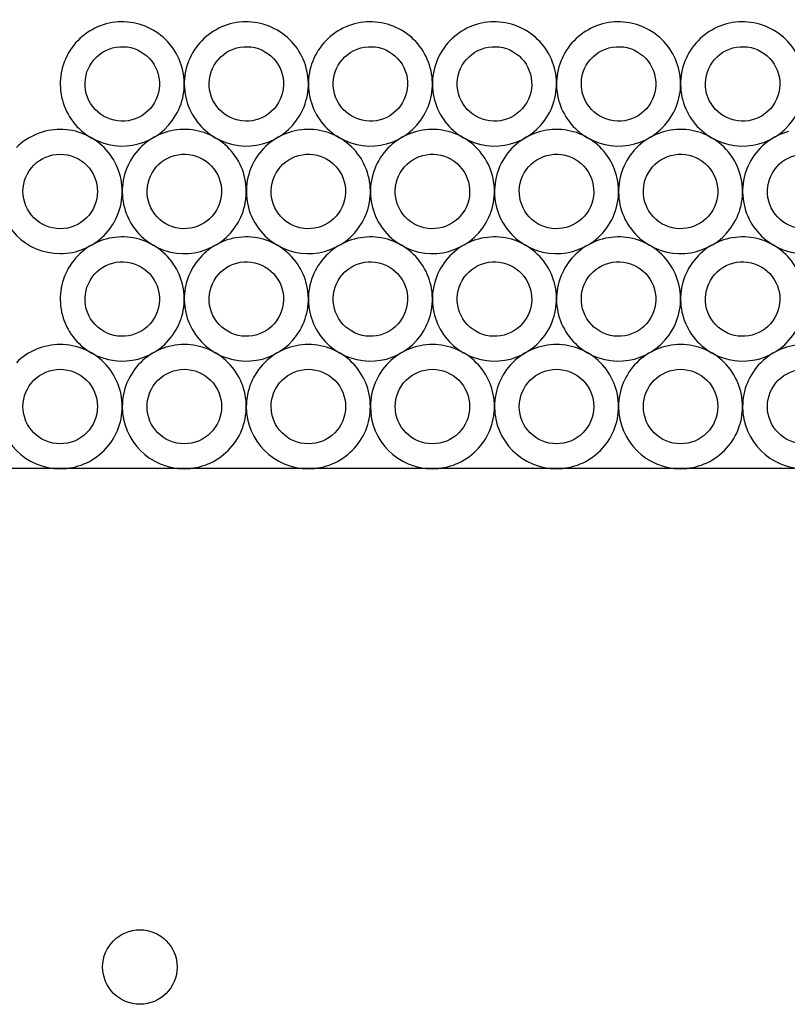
# Model space of a CAD drawing. Extents: x 0.7 to 99.3, y 6.7 to 106.
# Tile 3 of 4: x 37.5 to 68.5, y 66.4 to 106. Entities that reach past the tile are written whole.
import ezdxf

# ---------------------------------------------------------------- set-up
doc = ezdxf.new("R2010")
doc.units = 0
doc.layers.get('0').update_dxf_attribs({"linetype": 'CONTINUOUS'})

msp = doc.modelspace()

# ---------------------------------------------------------------- linework, layer by layer
at = {"color": 7}
for points in [[(39.504815, 104.687099)], [(44.504917, 104.687099)], [(49.50502, 104.687099)], [(54.505123, 104.687099)], [(59.505226, 104.687099)], [(64.505329, 104.687099)], [(40.370757, 104.187146)], [(45.37086, 104.187146)], [(50.370963, 104.187146)], [(55.371066, 104.187146)], [(60.371169, 104.187146)], [(65.371271, 104.187146)], [(39.169721, 101.607151)], [(39.169721, 100.607246)], [(42.004852, 100.356893)], [(47.004955, 100.356893)], [(52.005058, 100.356893)], [(57.005161, 100.356893)], [(62.005263, 100.356893)], [(67.005366, 100.356893)], [(42.870794, 99.85694)], [(47.870897, 99.85694)], [(52.871, 99.85694)], [(57.871103, 99.85694)], [(62.871206, 99.85694)], [(67.871309, 99.85694)], [(39.504815, 96.026701)], [(39.504815, 96.026701)], [(44.504917, 96.026701)], [(49.50502, 96.026701)], [(54.505123, 96.026701)], [(59.505226, 96.026701)], [(64.505329, 96.026701)], [(40.370757, 95.526749)], [(40.370757, 95.526748)], [(45.37086, 95.526749)], [(50.370963, 95.526749)], [(55.371066, 95.526749)], [(60.371169, 95.526749)], [(65.371271, 95.526749)], [(39.169721, 92.946753)], [(44.169796, 92.946753)], [(49.169898, 92.946753)], [(54.170001, 92.946753)], [(59.170104, 92.946753)], [(64.170207, 92.946753)], [(39.169721, 91.946848)], [(44.169796, 91.946848)], [(49.169898, 91.946848)], [(54.170001, 91.946848)], [(59.170104, 91.946848)], [(64.170207, 91.946848)], [(42.379842, 69.38057)]]:
    msp.add_lwpolyline(points, close=True, dxfattribs=at)
msp.add_lwpolyline([(97.244193, 87.946879), (2.755904, 87.946879)], dxfattribs=at)
for points in [[(41.022988, 105.852186), (40.382434, 105.68055), (39.836317, 105.261445), (39.504815, 104.687099)], [(42.920307, 105.602277), (42.346044, 105.933925), (41.663541, 106.023821), (41.022988, 105.852186)], [(46.023091, 105.852186), (45.382537, 105.68055), (44.83642, 105.261445), (44.504917, 104.687099)], [(47.92041, 105.602277), (47.346147, 105.933925), (46.663644, 106.023821), (46.023091, 105.852186)], [(51.023193, 105.852186), (50.38264, 105.68055), (49.836523, 105.261445), (49.50502, 104.687099)], [(52.920513, 105.602277), (52.34625, 105.933925), (51.663747, 106.023821), (51.023193, 105.852186)], [(56.023296, 105.852186), (55.382742, 105.68055), (54.836626, 105.261445), (54.505123, 104.687099)], [(57.920616, 105.602277), (57.346353, 105.933925), (56.66385, 106.023821), (56.023296, 105.852186)], [(61.023399, 105.852186), (60.382845, 105.68055), (59.836729, 105.261445), (59.505226, 104.687099)], [(62.920719, 105.602277), (62.346456, 105.933925), (61.663953, 106.023821), (61.023399, 105.852186)], [(66.023502, 105.852186), (65.382948, 105.68055), (64.836832, 105.261445), (64.505329, 104.687099)], [(67.920822, 105.602277), (67.346559, 105.933925), (66.664056, 106.023821), (66.023502, 105.852186)], [(44.084986, 104.084114), (43.913446, 104.724594), (43.494497, 105.270695), (42.920307, 105.602277)], [(49.085089, 104.084114), (48.913549, 104.724594), (48.4946, 105.270695), (47.92041, 105.602277)], [(54.085192, 104.084114), (53.913652, 104.724594), (53.494703, 105.270695), (52.920513, 105.602277)], [(59.085295, 104.084114), (58.913755, 104.724594), (58.494806, 105.270695), (57.920616, 105.602277)], [(64.085398, 104.084114), (63.913858, 104.724594), (63.494909, 105.270695), (62.920719, 105.602277)], [(69.085501, 104.084114), (68.91396, 104.724594), (68.495012, 105.270695), (67.920822, 105.602277)], [(39.504815, 104.687099), (39.173343, 104.112845), (39.083573, 103.430433), (39.255255, 102.789991)], [(40.370757, 104.187146), (40.569646, 104.53185), (40.897365, 104.783388), (41.281771, 104.886389)], [(41.281771, 104.886389), (41.666177, 104.989391), (42.075759, 104.935411), (42.420354, 104.736334)], [(42.420354, 104.736334), (42.764901, 104.537366), (43.016284, 104.209663), (43.11919, 103.82533)], [(44.504917, 104.687099), (44.173445, 104.112845), (44.083676, 103.430433), (44.255358, 102.789991)], [(45.37086, 104.187146), (45.569749, 104.53185), (45.897468, 104.783388), (46.281874, 104.886389)], [(46.281874, 104.886389), (46.66628, 104.989391), (47.075862, 104.935411), (47.420456, 104.736334)], [(47.420456, 104.736334), (47.765004, 104.537366), (48.016387, 104.209663), (48.119293, 103.82533)], [(49.50502, 104.687099), (49.173548, 104.112845), (49.083779, 103.430433), (49.255461, 102.789991)], [(50.370963, 104.187146), (50.569852, 104.53185), (50.897571, 104.783388), (51.281977, 104.886389)], [(51.281977, 104.886389), (51.666383, 104.989391), (52.075965, 104.935411), (52.420559, 104.736334)], [(52.420559, 104.736334), (52.765107, 104.537366), (53.01649, 104.209663), (53.119396, 103.82533)], [(54.505123, 104.687099), (54.173651, 104.112845), (54.083882, 103.430433), (54.255564, 102.789991)], [(55.371066, 104.187146), (55.569955, 104.53185), (55.897673, 104.783388), (56.28208, 104.886389)], [(56.28208, 104.886389), (56.666486, 104.989391), (57.076067, 104.935411), (57.420662, 104.736334)], [(57.420662, 104.736334), (57.765209, 104.537366), (58.016593, 104.209663), (58.119499, 103.82533)], [(59.505226, 104.687099), (59.173754, 104.112845), (59.083984, 103.430433), (59.255666, 102.789991)], [(60.371169, 104.187146), (60.570058, 104.53185), (60.897776, 104.783388), (61.282182, 104.886389)], [(61.282182, 104.886389), (61.666588, 104.989391), (62.07617, 104.935411), (62.420765, 104.736334)], [(62.420765, 104.736334), (62.765312, 104.537366), (63.016696, 104.209663), (63.119602, 103.82533)], [(64.505329, 104.687099), (64.173857, 104.112845), (64.084087, 103.430433), (64.255769, 102.789991)], [(65.371271, 104.187146), (65.570161, 104.53185), (65.897879, 104.783388), (66.282285, 104.886389)], [(66.282285, 104.886389), (66.666691, 104.989391), (67.076273, 104.935411), (67.420868, 104.736334)], [(67.420868, 104.736334), (67.765415, 104.537366), (68.016798, 104.209663), (68.119704, 103.82533)], [(40.22105, 103.048776), (40.118003, 103.43307), (40.171855, 103.842561), (40.370757, 104.187146)], [(43.835007, 102.187062), (44.166606, 102.761242), (44.256526, 103.443634), (44.084986, 104.084114)], [(45.221153, 103.048776), (45.118105, 103.43307), (45.171958, 103.842561), (45.37086, 104.187146)], [(48.835109, 102.187062), (49.166709, 102.761242), (49.256629, 103.443634), (49.085089, 104.084114)], [(50.221256, 103.048776), (50.118208, 103.43307), (50.17206, 103.842561), (50.370963, 104.187146)], [(53.835212, 102.187062), (54.166811, 102.761242), (54.256732, 103.443634), (54.085192, 104.084114)], [(55.221358, 103.048776), (55.118311, 103.43307), (55.172163, 103.842561), (55.371066, 104.187146)], [(58.835315, 102.187062), (59.166914, 102.761242), (59.256835, 103.443634), (59.085295, 104.084114)], [(60.221461, 103.048776), (60.118414, 103.43307), (60.172266, 103.842561), (60.371169, 104.187146)], [(63.835418, 102.187062), (64.167017, 102.761242), (64.256938, 103.443634), (64.085398, 104.084114)], [(65.221564, 103.048776), (65.118517, 103.43307), (65.172369, 103.842561), (65.371271, 104.187146)], [(43.11919, 103.82533), (43.222096, 103.440998), (43.168093, 103.031526), (42.969064, 102.687014)], [(48.119293, 103.82533), (48.222199, 103.440998), (48.168196, 103.031526), (47.969167, 102.687014)], [(53.119396, 103.82533), (53.222302, 103.440998), (53.168299, 103.031526), (52.96927, 102.687014)], [(58.119499, 103.82533), (58.222405, 103.440998), (58.168402, 103.031526), (57.969373, 102.687014)], [(63.119602, 103.82533), (63.222508, 103.440998), (63.168505, 103.031526), (62.969476, 102.687014)], [(68.119704, 103.82533), (68.22261, 103.440998), (68.168608, 103.031526), (67.969578, 102.687014)], [(39.255255, 102.789991), (39.426937, 102.149549), (39.846007, 101.60354), (40.42027, 101.272086)], [(40.920221, 102.138029), (40.575601, 102.33687), (40.324097, 102.664481), (40.22105, 103.048776)], [(42.969064, 102.687014), (42.554838, 101.969711), (41.637603, 101.723939), (40.920221, 102.138029)], [(44.255358, 102.789991), (44.42704, 102.149549), (44.84611, 101.60354), (45.420373, 101.272086)], [(45.920324, 102.138029), (45.575704, 102.33687), (45.3242, 102.664481), (45.221153, 103.048776)], [(47.969167, 102.687014), (47.554941, 101.969711), (46.637706, 101.723939), (45.920324, 102.138029)], [(49.255461, 102.789991), (49.427143, 102.149549), (49.846212, 101.60354), (50.420476, 101.272086)], [(50.920427, 102.138029), (50.575807, 102.33687), (50.324303, 102.664481), (50.221256, 103.048776)], [(52.96927, 102.687014), (52.555044, 101.969711), (51.637809, 101.723939), (50.920427, 102.138029)], [(54.255564, 102.789991), (54.427246, 102.149549), (54.846315, 101.60354), (55.420579, 101.272086)], [(55.92053, 102.138029), (55.575909, 102.33687), (55.324406, 102.664481), (55.221358, 103.048776)], [(57.969373, 102.687014), (57.555147, 101.969711), (56.637911, 101.723939), (55.92053, 102.138029)], [(59.255666, 102.789991), (59.427348, 102.149549), (59.846418, 101.60354), (60.420682, 101.272086)], [(60.920633, 102.138029), (60.576012, 102.33687), (60.324509, 102.664481), (60.221461, 103.048776)], [(62.969476, 102.687014), (62.555249, 101.969711), (61.638014, 101.723939), (60.920633, 102.138029)], [(64.255769, 102.789991), (64.427451, 102.149549), (64.846521, 101.60354), (65.420784, 101.272086)], [(65.920735, 102.138029), (65.576115, 102.33687), (65.324612, 102.664481), (65.221564, 103.048776)], [(67.969578, 102.687014), (67.555352, 101.969711), (66.638117, 101.723939), (65.920735, 102.138029)], [(40.42027, 101.272086), (41.615906, 100.581938), (43.14463, 100.991558), (43.835007, 102.187062)], [(45.420373, 101.272086), (46.616009, 100.581938), (48.144733, 100.991558), (48.835109, 102.187062)], [(50.420476, 101.272086), (51.616112, 100.581938), (53.144835, 100.991558), (53.835212, 102.187062)], [(55.420579, 101.272086), (56.616214, 100.581938), (58.144938, 100.991558), (58.835315, 102.187062)], [(60.420682, 101.272086), (61.616317, 100.581938), (63.145041, 100.991558), (63.835418, 102.187062)], [(65.420784, 101.272086), (66.61642, 100.581938), (68.145144, 100.991558), (68.835521, 102.187062)], [(39.169721, 101.607151), (38.506667, 101.607088), (37.870796, 101.343624), (37.401998, 100.874722)], [(40.937802, 100.874918), (40.468884, 101.343836), (39.832871, 101.607234), (39.169721, 101.607151)], [(43.523025, 101.521979), (42.882471, 101.350344), (42.336355, 100.931239), (42.004852, 100.356893)], [(45.420345, 101.272071), (44.846082, 101.603718), (44.163579, 101.693615), (43.523025, 101.521979)], [(48.523128, 101.521979), (47.882574, 101.350344), (47.336458, 100.931239), (47.004955, 100.356893)], [(50.420448, 101.272071), (49.846184, 101.603718), (49.163682, 101.693615), (48.523128, 101.521979)], [(53.523231, 101.521979), (52.882677, 101.350344), (52.336561, 100.931239), (52.005058, 100.356893)], [(55.42055, 101.272071), (54.846287, 101.603718), (54.163785, 101.693615), (53.523231, 101.521979)], [(58.523334, 101.521979), (57.88278, 101.350344), (57.336663, 100.931239), (57.005161, 100.356893)], [(60.420653, 101.272071), (59.84639, 101.603718), (59.163887, 101.693615), (58.523334, 101.521979)], [(63.523436, 101.521979), (62.882883, 101.350344), (62.336766, 100.931239), (62.005263, 100.356893)], [(65.420756, 101.272071), (64.846493, 101.603718), (64.16399, 101.693615), (63.523436, 101.521979)], [(68.523539, 101.521979), (67.882985, 101.350344), (67.336869, 100.931239), (67.005366, 100.356893)], [(46.585024, 99.753908), (46.413483, 100.394388), (45.994535, 100.940489), (45.420345, 101.272071)], [(51.585126, 99.753908), (51.413586, 100.394388), (50.994638, 100.940489), (50.420448, 101.272071)], [(56.585229, 99.753908), (56.413689, 100.394388), (55.99474, 100.940489), (55.42055, 101.272071)], [(61.585332, 99.753908), (61.413792, 100.394388), (60.994843, 100.940489), (60.420653, 101.272071)], [(66.585435, 99.753908), (66.413895, 100.394388), (65.994946, 100.940489), (65.420756, 101.272071)], [(41.670035, 99.106837), (41.670118, 99.769987), (41.40672, 100.406), (40.937802, 100.874918)], [(38.109009, 100.167711), (38.390294, 100.4491), (38.77185, 100.607208), (39.169721, 100.607246)], [(39.169721, 100.607246), (39.567687, 100.607355), (39.949385, 100.449311), (40.23079, 100.167906)], [(42.004852, 100.356893), (41.67338, 99.782639), (41.58361, 99.100227), (41.755292, 98.459785)], [(42.870794, 99.85694), (43.069684, 100.201644), (43.397402, 100.453182), (43.781808, 100.556183)], [(43.781808, 100.556183), (44.166214, 100.659185), (44.575796, 100.605205), (44.920391, 100.406128)], [(44.920391, 100.406128), (45.264938, 100.20716), (45.516321, 99.879457), (45.619227, 99.495124)], [(47.004955, 100.356893), (46.673483, 99.782639), (46.583713, 99.100227), (46.755395, 98.459785)], [(47.870897, 99.85694), (48.069786, 100.201644), (48.397505, 100.453182), (48.781911, 100.556183)], [(48.781911, 100.556183), (49.166317, 100.659185), (49.575899, 100.605205), (49.920494, 100.406128)], [(49.920494, 100.406128), (50.265041, 100.20716), (50.516424, 99.879457), (50.61933, 99.495124)], [(52.005058, 100.356893), (51.673586, 99.782639), (51.583816, 99.100227), (51.755498, 98.459785)], [(52.871, 99.85694), (53.069889, 100.201644), (53.397608, 100.453182), (53.782014, 100.556183)], [(53.782014, 100.556183), (54.16642, 100.659185), (54.576002, 100.605205), (54.920597, 100.406128)], [(54.920597, 100.406128), (55.265144, 100.20716), (55.516527, 99.879457), (55.619433, 99.495124)], [(57.005161, 100.356893), (56.673688, 99.782639), (56.583919, 99.100227), (56.755601, 98.459785)], [(57.871103, 99.85694), (58.069992, 100.201644), (58.397711, 100.453182), (58.782117, 100.556183)], [(58.782117, 100.556183), (59.166523, 100.659185), (59.576105, 100.605205), (59.9207, 100.406128)], [(59.9207, 100.406128), (60.265247, 100.20716), (60.51663, 99.879457), (60.619536, 99.495124)], [(62.005263, 100.356893), (61.673791, 99.782639), (61.584022, 99.100227), (61.755704, 98.459785)], [(62.871206, 99.85694), (63.070095, 100.201644), (63.397814, 100.453182), (63.78222, 100.556183)], [(63.78222, 100.556183), (64.166626, 100.659185), (64.576208, 100.605205), (64.920802, 100.406128)], [(64.920802, 100.406128), (65.26535, 100.20716), (65.516733, 99.879457), (65.619639, 99.495124)], [(67.005366, 100.356893), (66.673894, 99.782639), (66.584125, 99.100227), (66.755807, 98.459785)], [(67.871309, 99.85694), (68.070198, 100.201644), (68.397917, 100.453182), (68.782323, 100.556183)], [(37.669865, 99.106837), (37.669756, 99.504708), (37.827724, 99.886322), (38.109009, 100.167711)], [(40.23079, 100.167906), (40.512195, 99.886502), (40.670238, 99.504804), (40.67013, 99.106837)], [(42.721087, 98.718569), (42.61804, 99.102864), (42.671892, 99.512355), (42.870794, 99.85694)], [(46.335044, 97.856856), (46.666643, 98.431036), (46.756564, 99.113428), (46.585024, 99.753908)], [(47.72119, 98.718569), (47.618143, 99.102864), (47.671995, 99.512355), (47.870897, 99.85694)], [(51.335147, 97.856856), (51.666746, 98.431036), (51.756667, 99.113428), (51.585126, 99.753908)], [(52.721293, 98.718569), (52.618246, 99.102864), (52.672098, 99.512355), (52.871, 99.85694)], [(56.33525, 97.856856), (56.666849, 98.431036), (56.756769, 99.113428), (56.585229, 99.753908)], [(57.721396, 98.718569), (57.618348, 99.102864), (57.672201, 99.512355), (57.871103, 99.85694)], [(61.335353, 97.856856), (61.666952, 98.431036), (61.756872, 99.113428), (61.585332, 99.753908)], [(62.721499, 98.718569), (62.618451, 99.102864), (62.672304, 99.512355), (62.871206, 99.85694)], [(66.335455, 97.856856), (66.667055, 98.431036), (66.756975, 99.113428), (66.585435, 99.753908)], [(67.721602, 98.718569), (67.618554, 99.102864), (67.672406, 99.512355), (67.871309, 99.85694)], [(45.619227, 99.495124), (45.722133, 99.110791), (45.668131, 98.70132), (45.469101, 98.356808)], [(50.61933, 99.495124), (50.722236, 99.110791), (50.668233, 98.70132), (50.469204, 98.356808)], [(55.619433, 99.495124), (55.722339, 99.110791), (55.668336, 98.70132), (55.469307, 98.356808)], [(60.619536, 99.495124), (60.722442, 99.110791), (60.668439, 98.70132), (60.46941, 98.356808)], [(65.619639, 99.495124), (65.722545, 99.110791), (65.668542, 98.70132), (65.469513, 98.356808)], [(36.66996, 99.106837), (36.670092, 97.726312), (37.789196, 96.607209), (39.169721, 96.607076)], [(39.169721, 97.606981), (38.341406, 97.607061), (37.669945, 98.278523), (37.669865, 99.106837)], [(40.67013, 99.106837), (40.670092, 98.708967), (40.511983, 98.327411), (40.230595, 98.046126)], [(40.937606, 97.339114), (41.406508, 97.807912), (41.669971, 98.443783), (41.670035, 99.106837)], [(43.420258, 97.807823), (43.075638, 98.006664), (42.824134, 98.334275), (42.721087, 98.718569)], [(48.420361, 97.807823), (48.075741, 98.006664), (47.824237, 98.334275), (47.72119, 98.718569)], [(53.420464, 97.807823), (53.075844, 98.006664), (52.82434, 98.334275), (52.721293, 98.718569)], [(58.420567, 97.807823), (58.075947, 98.006664), (57.824443, 98.334275), (57.721396, 98.718569)], [(63.42067, 97.807823), (63.07605, 98.006664), (62.824546, 98.334275), (62.721499, 98.718569)], [(68.420773, 97.807823), (68.076152, 98.006664), (67.824649, 98.334275), (67.721602, 98.718569)], [(41.755292, 98.459785), (41.926974, 97.819343), (42.346044, 97.273334), (42.920307, 96.94188)], [(45.469101, 98.356808), (45.054875, 97.639505), (44.13764, 97.393733), (43.420258, 97.807823)], [(46.755395, 98.459785), (46.927077, 97.819343), (47.346147, 97.273334), (47.92041, 96.94188)], [(50.469204, 98.356808), (50.054978, 97.639505), (49.137743, 97.393733), (48.420361, 97.807823)], [(51.755498, 98.459785), (51.92718, 97.819343), (52.34625, 97.273334), (52.920513, 96.94188)], [(55.469307, 98.356808), (55.055081, 97.639505), (54.137846, 97.393733), (53.420464, 97.807823)], [(56.755601, 98.459785), (56.927283, 97.819343), (57.346353, 97.273334), (57.920616, 96.94188)], [(60.46941, 98.356808), (60.055184, 97.639505), (59.137949, 97.393733), (58.420567, 97.807823)], [(61.755704, 98.459785), (61.927386, 97.819343), (62.346455, 97.273334), (62.920719, 96.94188)], [(65.469513, 98.356808), (65.055287, 97.639505), (64.138052, 97.393733), (63.42067, 97.807823)], [(66.755807, 98.459785), (66.927489, 97.819343), (67.346558, 97.273334), (67.920822, 96.94188)], [(70.469616, 98.356808), (70.05539, 97.639505), (69.138154, 97.393733), (68.420773, 97.807823)], [(40.230595, 98.046126), (39.949206, 97.76484), (39.567591, 97.606873), (39.169721, 97.606981)], [(42.920307, 96.94188), (44.115943, 96.251732), (45.644667, 96.661352), (46.335044, 97.856856)], [(47.92041, 96.94188), (49.116046, 96.251732), (50.64477, 96.661352), (51.335147, 97.856856)], [(52.920513, 96.94188), (54.116149, 96.251732), (55.644873, 96.661352), (56.33525, 97.856856)], [(57.920616, 96.94188), (59.116252, 96.251732), (60.644976, 96.661352), (61.335353, 97.856856)], [(62.920719, 96.94188), (64.116355, 96.251732), (65.645078, 96.661352), (66.335455, 97.856856)], [(67.920822, 96.94188), (69.116458, 96.251732), (70.645181, 96.661352), (71.335558, 97.856856)], [(39.169721, 96.607076), (39.832775, 96.606993), (40.468704, 96.870316), (40.937606, 97.339114)], [(41.022988, 97.191788), (40.382434, 97.020152), (39.836317, 96.601047), (39.504815, 96.026701)], [(41.022988, 97.191788), (40.382434, 97.020152), (39.836317, 96.601048), (39.504815, 96.026701)], [(42.920307, 96.94188), (42.346044, 97.273527), (41.663542, 97.363424), (41.022988, 97.191788)], [(42.920307, 96.941879), (42.346044, 97.273526), (41.663542, 97.363423), (41.022988, 97.191788)], [(46.023091, 97.191788), (45.382537, 97.020152), (44.83642, 96.601048), (44.504917, 96.026701)], [(47.92041, 96.94188), (47.346147, 97.273527), (46.663644, 97.363424), (46.023091, 97.191788)], [(51.023193, 97.191788), (50.38264, 97.020152), (49.836523, 96.601048), (49.50502, 96.026701)], [(52.920513, 96.94188), (52.34625, 97.273527), (51.663747, 97.363424), (51.023193, 97.191788)], [(56.023296, 97.191788), (55.382742, 97.020152), (54.836626, 96.601048), (54.505123, 96.026701)], [(57.920616, 96.94188), (57.346353, 97.273527), (56.66385, 97.363424), (56.023296, 97.191788)], [(61.023399, 97.191788), (60.382845, 97.020152), (59.836729, 96.601048), (59.505226, 96.026701)], [(62.920719, 96.94188), (62.346456, 97.273527), (61.663953, 97.363424), (61.023399, 97.191788)], [(66.023502, 97.191788), (65.382948, 97.020152), (64.836832, 96.601048), (64.505329, 96.026701)], [(67.920822, 96.94188), (67.346559, 97.273527), (66.664056, 97.363424), (66.023502, 97.191788)], [(44.084986, 95.423716), (43.913446, 96.064196), (43.494497, 96.610297), (42.920307, 96.94188)], [(44.084986, 95.423716), (43.913446, 96.064196), (43.494497, 96.610297), (42.920307, 96.941879)], [(49.085089, 95.423716), (48.913549, 96.064196), (48.4946, 96.610297), (47.92041, 96.94188)], [(54.085192, 95.423716), (53.913652, 96.064196), (53.494703, 96.610297), (52.920513, 96.94188)], [(59.085295, 95.423716), (58.913755, 96.064196), (58.494806, 96.610297), (57.920616, 96.94188)], [(64.085398, 95.423716), (63.913858, 96.064196), (63.494909, 96.610297), (62.920719, 96.94188)], [(69.085501, 95.423716), (68.91396, 96.064196), (68.495012, 96.610297), (67.920822, 96.94188)], [(39.504815, 96.026701), (39.173342, 95.452447), (39.083573, 94.770035), (39.255255, 94.129593)], [(39.504815, 96.026701), (39.173342, 95.452448), (39.083573, 94.770036), (39.255255, 94.129593)], [(40.370757, 95.526749), (40.569646, 95.871452), (40.897365, 96.12299), (41.281771, 96.225992)], [(40.370757, 95.526748), (40.569646, 95.871452), (40.897365, 96.12299), (41.281771, 96.225991)], [(41.281771, 96.225991), (41.666177, 96.328993), (42.075759, 96.275013), (42.420354, 96.075936)], [(41.281771, 96.225992), (41.666177, 96.328993), (42.075759, 96.275014), (42.420354, 96.075936)], [(42.420354, 96.075936), (42.764901, 95.876968), (43.016284, 95.549265), (43.11919, 95.164932)], [(42.420354, 96.075936), (42.764901, 95.876968), (43.016284, 95.549265), (43.11919, 95.164932)], [(44.504917, 96.026701), (44.173445, 95.452448), (44.083676, 94.770036), (44.255358, 94.129593)], [(45.37086, 95.526749), (45.569749, 95.871452), (45.897468, 96.12299), (46.281874, 96.225992)], [(46.281874, 96.225992), (46.66628, 96.328993), (47.075862, 96.275014), (47.420456, 96.075936)], [(47.420456, 96.075936), (47.765004, 95.876968), (48.016387, 95.549265), (48.119293, 95.164932)], [(49.50502, 96.026701), (49.173548, 95.452448), (49.083779, 94.770036), (49.255461, 94.129593)], [(50.370963, 95.526749), (50.569852, 95.871452), (50.897571, 96.12299), (51.281977, 96.225992)], [(51.281977, 96.225992), (51.666383, 96.328993), (52.075965, 96.275014), (52.420559, 96.075936)], [(52.420559, 96.075936), (52.765107, 95.876968), (53.01649, 95.549265), (53.119396, 95.164932)], [(54.505123, 96.026701), (54.173651, 95.452448), (54.083882, 94.770036), (54.255564, 94.129593)], [(55.371066, 95.526749), (55.569955, 95.871452), (55.897673, 96.12299), (56.28208, 96.225992)], [(56.28208, 96.225992), (56.666486, 96.328993), (57.076067, 96.275014), (57.420662, 96.075936)], [(57.420662, 96.075936), (57.765209, 95.876968), (58.016593, 95.549265), (58.119499, 95.164932)], [(59.505226, 96.026701), (59.173754, 95.452448), (59.083984, 94.770036), (59.255666, 94.129593)], [(60.371169, 95.526749), (60.570058, 95.871452), (60.897776, 96.12299), (61.282182, 96.225992)], [(61.282182, 96.225992), (61.666588, 96.328993), (62.07617, 96.275014), (62.420765, 96.075936)], [(62.420765, 96.075936), (62.765312, 95.876968), (63.016696, 95.549265), (63.119602, 95.164932)], [(64.505329, 96.026701), (64.173857, 95.452448), (64.084087, 94.770036), (64.255769, 94.129593)], [(65.371271, 95.526749), (65.570161, 95.871452), (65.897879, 96.12299), (66.282285, 96.225992)], [(66.282285, 96.225992), (66.666691, 96.328993), (67.076273, 96.275014), (67.420868, 96.075936)], [(67.420868, 96.075936), (67.765415, 95.876968), (68.016798, 95.549265), (68.119704, 95.164932)], [(40.22105, 94.388378), (40.118003, 94.772672), (40.171855, 95.182164), (40.370757, 95.526749)], [(40.22105, 94.388378), (40.118003, 94.772672), (40.171855, 95.182163), (40.370757, 95.526748)], [(43.11919, 95.164932), (43.222096, 94.780599), (43.168093, 94.371128), (42.969064, 94.026616)], [(43.11919, 95.164932), (43.222096, 94.7806), (43.168093, 94.371128), (42.969064, 94.026616)], [(43.835007, 93.526664), (44.166606, 94.100844), (44.256526, 94.783236), (44.084986, 95.423716)], [(43.835007, 93.526664), (44.166606, 94.100844), (44.256526, 94.783236), (44.084986, 95.423716)], [(45.221153, 94.388378), (45.118105, 94.772672), (45.171958, 95.182164), (45.37086, 95.526749)], [(48.119293, 95.164932), (48.222199, 94.7806), (48.168196, 94.371128), (47.969167, 94.026616)], [(48.835109, 93.526664), (49.166709, 94.100844), (49.256629, 94.783236), (49.085089, 95.423716)], [(50.221256, 94.388378), (50.118208, 94.772672), (50.17206, 95.182164), (50.370963, 95.526749)], [(53.119396, 95.164932), (53.222302, 94.7806), (53.168299, 94.371128), (52.96927, 94.026616)], [(53.835212, 93.526664), (54.166811, 94.100844), (54.256732, 94.783236), (54.085192, 95.423716)], [(55.221358, 94.388378), (55.118311, 94.772672), (55.172163, 95.182164), (55.371066, 95.526749)], [(58.119499, 95.164932), (58.222405, 94.7806), (58.168402, 94.371128), (57.969373, 94.026616)], [(58.835315, 93.526664), (59.166914, 94.100844), (59.256835, 94.783236), (59.085295, 95.423716)], [(60.221461, 94.388378), (60.118414, 94.772672), (60.172266, 95.182164), (60.371169, 95.526749)], [(63.119602, 95.164932), (63.222508, 94.7806), (63.168505, 94.371128), (62.969476, 94.026616)], [(63.835418, 93.526664), (64.167017, 94.100844), (64.256938, 94.783236), (64.085398, 95.423716)], [(65.221564, 94.388378), (65.118517, 94.772672), (65.172369, 95.182164), (65.371271, 95.526749)], [(68.119704, 95.164932), (68.22261, 94.7806), (68.168608, 94.371128), (67.969578, 94.026616)], [(40.920221, 93.477631), (40.575601, 93.676472), (40.324097, 94.004083), (40.22105, 94.388378)], [(40.920221, 93.477631), (40.575601, 93.676472), (40.324097, 94.004083), (40.22105, 94.388378)], [(45.920324, 93.477631), (45.575704, 93.676472), (45.3242, 94.004083), (45.221153, 94.388378)], [(50.920427, 93.477631), (50.575807, 93.676472), (50.324303, 94.004083), (50.221256, 94.388378)], [(55.92053, 93.477631), (55.575909, 93.676472), (55.324406, 94.004083), (55.221358, 94.388378)], [(60.920633, 93.477631), (60.576012, 93.676472), (60.324509, 94.004083), (60.221461, 94.388378)], [(65.920735, 93.477631), (65.576115, 93.676472), (65.324611, 94.004083), (65.221564, 94.388378)], [(39.255255, 94.129593), (39.426937, 93.489151), (39.846007, 92.943142), (40.42027, 92.611688)], [(39.255255, 94.129593), (39.426937, 93.489151), (39.846007, 92.943143), (40.42027, 92.611688)], [(42.969064, 94.026616), (42.554838, 93.309313), (41.637603, 93.063541), (40.920221, 93.477631)], [(42.969064, 94.026616), (42.554838, 93.309313), (41.637603, 93.063541), (40.920221, 93.477631)], [(44.255358, 94.129593), (44.42704, 93.489151), (44.846109, 92.943143), (45.420373, 92.611688)], [(47.969167, 94.026616), (47.554941, 93.309313), (46.637706, 93.063541), (45.920324, 93.477631)], [(49.255461, 94.129593), (49.427143, 93.489151), (49.846212, 92.943143), (50.420476, 92.611688)], [(52.96927, 94.026616), (52.555044, 93.309313), (51.637809, 93.063541), (50.920427, 93.477631)], [(54.255564, 94.129593), (54.427246, 93.489151), (54.846315, 92.943143), (55.420579, 92.611688)], [(57.969373, 94.026616), (57.555147, 93.309313), (56.637911, 93.063541), (55.92053, 93.477631)], [(59.255666, 94.129593), (59.427348, 93.489151), (59.846418, 92.943143), (60.420682, 92.611688)], [(62.969476, 94.026616), (62.555249, 93.309313), (61.638014, 93.063541), (60.920633, 93.477631)], [(64.255769, 94.129593), (64.427451, 93.489151), (64.846521, 92.943143), (65.420784, 92.611688)], [(67.969578, 94.026616), (67.555352, 93.309313), (66.638117, 93.063541), (65.920735, 93.477631)], [(40.42027, 92.611688), (41.615906, 91.92154), (43.14463, 92.33116), (43.835007, 93.526664)], [(40.42027, 92.611688), (41.615906, 91.92154), (43.14463, 92.33116), (43.835007, 93.526664)], [(45.420373, 92.611688), (46.616009, 91.92154), (48.144733, 92.33116), (48.835109, 93.526664)], [(50.420476, 92.611688), (51.616112, 91.92154), (53.144835, 92.33116), (53.835212, 93.526664)], [(55.420579, 92.611688), (56.616214, 91.92154), (58.144938, 92.33116), (58.835315, 93.526664)], [(60.420682, 92.611688), (61.616317, 91.92154), (63.145041, 92.33116), (63.835418, 93.526664)], [(65.420784, 92.611688), (66.61642, 91.92154), (68.145144, 92.33116), (68.835521, 93.526664)], [(39.169721, 92.946753), (38.506667, 92.94669), (37.870796, 92.683227), (37.401998, 92.214325)], [(40.937802, 92.21452), (40.468884, 92.683438), (39.832871, 92.946837), (39.169721, 92.946753)], [(44.169796, 92.946753), (43.506741, 92.94669), (42.87087, 92.683227), (42.402072, 92.214325)], [(45.937876, 92.21452), (45.468959, 92.683438), (44.832946, 92.946837), (44.169796, 92.946753)], [(49.169898, 92.946753), (48.506844, 92.94669), (47.870973, 92.683227), (47.402175, 92.214325)], [(50.937979, 92.21452), (50.469061, 92.683438), (49.833048, 92.946837), (49.169898, 92.946753)], [(54.170001, 92.946753), (53.506947, 92.94669), (52.871076, 92.683227), (52.402278, 92.214325)], [(55.938082, 92.21452), (55.469164, 92.683438), (54.833151, 92.946837), (54.170001, 92.946753)], [(59.170104, 92.946753), (58.50705, 92.94669), (57.871179, 92.683227), (57.402381, 92.214325)], [(60.938185, 92.21452), (60.469267, 92.683438), (59.833254, 92.946837), (59.170104, 92.946753)], [(64.170207, 92.946753), (63.507153, 92.94669), (62.871282, 92.683227), (62.402484, 92.214325)], [(65.938288, 92.21452), (65.46937, 92.683438), (64.833357, 92.946837), (64.170207, 92.946753)], [(69.17031, 92.946753), (68.507256, 92.94669), (67.871385, 92.683227), (67.402587, 92.214325)], [(41.670035, 90.446439), (41.670118, 91.109589), (41.40672, 91.745602), (40.937802, 92.21452)], [(42.402072, 92.214325), (41.933274, 91.745423), (41.669952, 91.109494), (41.670035, 90.446439)], [(46.670109, 90.446439), (46.670193, 91.109589), (46.406794, 91.745602), (45.937876, 92.21452)], [(47.402175, 92.214325), (46.933377, 91.745423), (46.670054, 91.109494), (46.670138, 90.446439)], [(51.670212, 90.446439), (51.670296, 91.109589), (51.406897, 91.745602), (50.937979, 92.21452)], [(52.402278, 92.214325), (51.93348, 91.745423), (51.670157, 91.109494), (51.67024, 90.446439)], [(56.670315, 90.446439), (56.670398, 91.109589), (56.407, 91.745602), (55.938082, 92.21452)], [(57.402381, 92.214325), (56.933583, 91.745423), (56.67026, 91.109494), (56.670343, 90.446439)], [(61.670418, 90.446439), (61.670501, 91.109589), (61.407103, 91.745602), (60.938185, 92.21452)], [(62.402484, 92.214325), (61.933685, 91.745423), (61.670363, 91.109494), (61.670446, 90.446439)], [(66.670521, 90.446439), (66.670604, 91.109589), (66.407206, 91.745602), (65.938288, 92.21452)], [(67.402587, 92.214325), (66.933788, 91.745423), (66.670466, 91.109494), (66.670549, 90.446439)], [(38.109009, 91.507313), (38.390294, 91.788702), (38.77185, 91.94681), (39.169721, 91.946848)], [(39.169721, 91.946848), (39.567687, 91.946957), (39.949385, 91.788913), (40.23079, 91.507509)], [(43.109084, 91.507313), (43.390369, 91.788702), (43.771925, 91.94681), (44.169796, 91.946848)], [(44.169796, 91.946848), (44.567762, 91.946957), (44.94946, 91.788913), (45.230865, 91.507509)], [(48.109187, 91.507313), (48.390472, 91.788702), (48.772028, 91.94681), (49.169898, 91.946848)], [(49.169898, 91.946848), (49.567865, 91.946957), (49.949563, 91.788913), (50.230968, 91.507509)], [(53.10929, 91.507313), (53.390575, 91.788702), (53.772131, 91.94681), (54.170001, 91.946848)], [(54.170001, 91.946848), (54.567968, 91.946957), (54.949666, 91.788913), (55.231071, 91.507509)], [(58.109392, 91.507313), (58.390678, 91.788702), (58.772233, 91.94681), (59.170104, 91.946848)], [(59.170104, 91.946848), (59.568071, 91.946957), (59.949769, 91.788913), (60.231173, 91.507509)], [(63.109495, 91.507313), (63.39078, 91.788702), (63.772336, 91.94681), (64.170207, 91.946848)], [(64.170207, 91.946848), (64.568173, 91.946957), (64.949871, 91.788913), (65.231276, 91.507509)], [(68.109598, 91.507313), (68.390883, 91.788702), (68.772439, 91.94681), (69.17031, 91.946848)], [(37.669865, 90.446439), (37.669756, 90.84431), (37.827724, 91.225924), (38.109009, 91.507313)], [(40.23079, 91.507509), (40.512195, 91.226104), (40.670238, 90.844406), (40.67013, 90.446439)], [(42.66994, 90.446439), (42.669831, 90.84431), (42.827799, 91.225924), (43.109084, 91.507313)], [(45.230865, 91.507509), (45.51227, 91.226104), (45.670313, 90.844406), (45.670205, 90.446439)], [(47.670042, 90.446439), (47.669934, 90.84431), (47.827902, 91.225924), (48.109187, 91.507313)], [(50.230968, 91.507509), (50.512372, 91.226104), (50.670416, 90.844406), (50.670307, 90.446439)], [(52.670145, 90.446439), (52.670037, 90.84431), (52.828004, 91.225924), (53.10929, 91.507313)], [(55.231071, 91.507509), (55.512475, 91.226104), (55.670519, 90.844406), (55.67041, 90.446439)], [(57.670248, 90.446439), (57.67014, 90.84431), (57.828107, 91.225924), (58.109392, 91.507313)], [(60.231173, 91.507509), (60.512578, 91.226104), (60.670622, 90.844406), (60.670513, 90.446439)], [(62.670351, 90.446439), (62.670243, 90.84431), (62.82821, 91.225924), (63.109495, 91.507313)], [(65.231276, 91.507509), (65.512681, 91.226104), (65.670725, 90.844406), (65.670616, 90.446439)], [(67.670454, 90.446439), (67.670345, 90.84431), (67.828313, 91.225924), (68.109598, 91.507313)], [(36.66996, 90.446439), (36.670092, 89.065914), (37.789196, 87.946811), (39.169721, 87.946679)], [(39.169721, 88.946584), (38.341406, 88.946663), (37.669945, 89.618125), (37.669865, 90.446439)], [(40.67013, 90.446439), (40.670092, 90.048569), (40.511983, 89.667013), (40.230595, 89.385728)], [(40.937606, 88.678716), (41.406508, 89.147514), (41.669971, 89.783385), (41.670035, 90.446439)], [(41.670035, 90.446439), (41.670167, 89.065914), (42.78927, 87.946811), (44.169796, 87.946679)], [(44.169796, 88.946584), (43.341481, 88.946663), (42.670019, 89.618125), (42.66994, 90.446439)], [(45.670205, 90.446439), (45.670166, 90.048569), (45.512058, 89.667013), (45.230669, 89.385728)], [(45.937681, 88.678716), (46.406583, 89.147514), (46.670046, 89.783385), (46.670109, 90.446439)], [(46.670138, 90.446439), (46.67027, 89.065914), (47.789373, 87.946811), (49.169898, 87.946679)], [(49.169898, 88.946584), (48.341584, 88.946663), (47.670122, 89.618125), (47.670042, 90.446439)], [(50.670307, 90.446439), (50.670269, 90.048569), (50.512161, 89.667013), (50.230772, 89.385728)], [(50.937784, 88.678716), (51.406686, 89.147514), (51.670149, 89.783385), (51.670212, 90.446439)], [(51.67024, 90.446439), (51.670373, 89.065914), (52.789476, 87.946811), (54.170001, 87.946679)], [(54.170001, 88.946584), (53.341687, 88.946663), (52.670225, 89.618125), (52.670145, 90.446439)], [(55.67041, 90.446439), (55.670372, 90.048569), (55.512264, 89.667013), (55.230875, 89.385728)], [(55.937887, 88.678716), (56.406788, 89.147514), (56.670252, 89.783385), (56.670315, 90.446439)], [(56.670343, 90.446439), (56.670475, 89.065914), (57.789579, 87.946811), (59.170104, 87.946679)], [(59.170104, 88.946584), (58.34179, 88.946663), (57.670328, 89.618125), (57.670248, 90.446439)], [(60.670513, 90.446439), (60.670475, 90.048569), (60.512367, 89.667013), (60.230978, 89.385728)], [(60.937989, 88.678716), (61.406891, 89.147514), (61.670355, 89.783385), (61.670418, 90.446439)], [(61.670446, 90.446439), (61.670578, 89.065914), (62.789682, 87.946811), (64.170207, 87.946679)], [(64.170207, 88.946584), (63.341892, 88.946663), (62.670431, 89.618125), (62.670351, 90.446439)], [(65.670616, 90.446439), (65.670578, 90.048569), (65.51247, 89.667013), (65.231081, 89.385728)], [(65.938092, 88.678716), (66.406994, 89.147514), (66.670457, 89.783385), (66.670521, 90.446439)], [(66.670549, 90.446439), (66.670681, 89.065914), (67.789785, 87.946811), (69.17031, 87.946679)], [(69.17031, 88.946584), (68.341995, 88.946663), (67.670534, 89.618125), (67.670454, 90.446439)], [(40.230595, 89.385728), (39.949206, 89.104443), (39.567591, 88.946475), (39.169721, 88.946584)], [(45.230669, 89.385728), (44.94928, 89.104443), (44.567666, 88.946475), (44.169796, 88.946584)], [(50.230772, 89.385728), (49.949383, 89.104443), (49.567769, 88.946475), (49.169898, 88.946584)], [(55.230875, 89.385728), (54.949486, 89.104443), (54.567872, 88.946475), (54.170001, 88.946584)], [(60.230978, 89.385728), (59.949589, 89.104443), (59.567975, 88.946475), (59.170104, 88.946584)], [(65.231081, 89.385728), (64.949692, 89.104443), (64.568078, 88.946475), (64.170207, 88.946584)], [(39.169721, 87.946679), (39.832775, 87.946595), (40.468704, 88.209918), (40.937606, 88.678716)], [(44.169796, 87.946679), (44.83285, 87.946595), (45.468779, 88.209918), (45.937681, 88.678716)], [(49.169898, 87.946679), (49.832953, 87.946595), (50.468882, 88.209918), (50.937784, 88.678716)], [(54.170001, 87.946679), (54.833055, 87.946595), (55.468985, 88.209918), (55.937887, 88.678716)], [(59.170104, 87.946679), (59.833158, 87.946595), (60.469087, 88.209918), (60.937989, 88.678716)], [(64.170207, 87.946679), (64.833261, 87.946595), (65.46919, 88.209918), (65.938092, 88.678716)], [(40.880191, 67.880403), (40.879966, 68.708936), (41.551312, 69.38049), (42.379842, 69.38057)], [(42.379842, 69.38057), (43.208371, 69.38049), (43.880236, 68.708933), (43.880008, 67.880403)], [(42.379842, 66.380237), (41.551532, 66.380316), (40.880279, 67.052094), (40.880191, 67.880403)], [(43.880008, 67.880403), (43.879921, 67.052096), (43.208149, 66.380316), (42.379842, 66.380237)]]:
    msp.add_open_spline(points, degree=3, dxfattribs=at)

doc.saveas('drawing.dxf')
